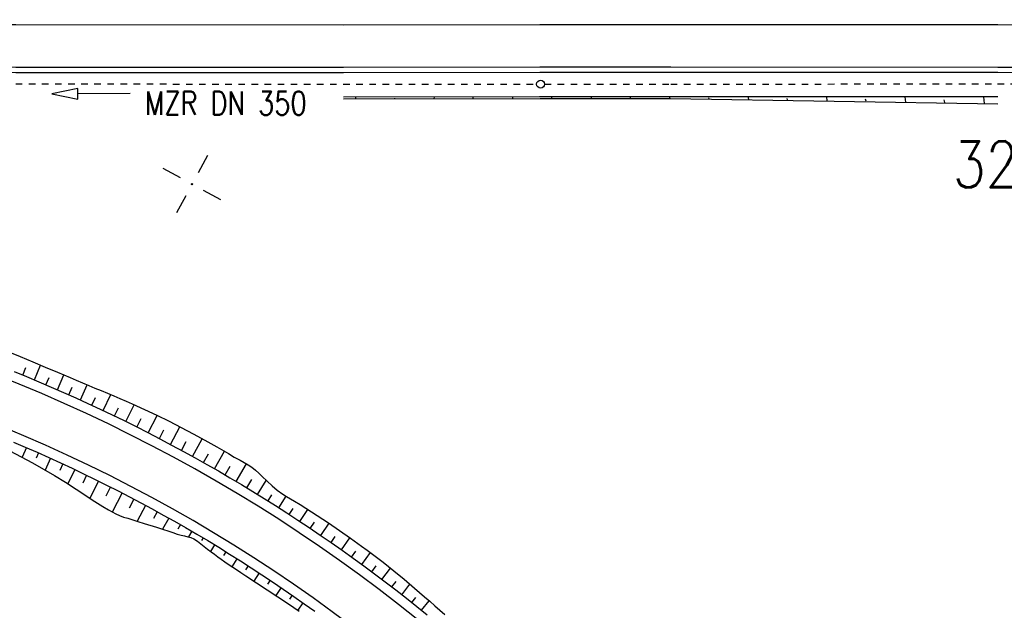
# Model space of a CAD drawing. Extents: x 0 to 1135, y 0 to 420.
# Tile 4 of 74: x 128 to 203, y 132 to 177. Entities that reach past the tile are written whole.
import ezdxf

# ---------------------------------------------------------------- set-up
doc = ezdxf.new("R2010")
doc.units = 0
doc.header["$LTSCALE"] = 2
doc.header["$MEASUREMENT"] = 0
doc.linetypes.add('ACAD_ISO03W100', pattern=[0.5, 0.25, -0.25])
doc.linetypes.add('AUSGEZOGEN', pattern=[0])
doc.layers.get('0').update_dxf_attribs({"color": 8, "linetype": 'AUSGEZOGEN'})
for name, color, linetype in [('Bahnachse', 7, 'CONTINUOUS'), ('BOESCHG', 8, 'AUSGEZOGEN'), ('Boeschungen', 15, 'CONTINUOUS'), ('Gleisachsen', 7, 'CONTINUOUS'), ('Kabelanlagen', 15, 'CONTINUOUS'), ('NETZ', 250, 'AUSGEZOGEN'), ('TE', 15, 'CONTINUOUS'), ('Wegböschungen', 15, 'CONTINUOUS'), ('Wege', 15, 'CONTINUOUS')]:
    doc.layers.add(name, color=color, linetype=linetype)
doc.styles.add('ROMANS', font='romans.shx', dxfattribs={"width": 0.8})

# ---------------------------------------------------------------- blocks, each defined once
blk = doc.blocks.new('IKR')
at = {"color": 0}
for p, q in [((0, 1), (0, 2.5)), ((-2.5, 0), (-1, 0)), ((1, 0), (2.5, 0)), ((0, -2.5), (0, -1))]:
    blk.add_line(p, q, dxfattribs=at)
blk.add_circle((0, 0), 0.05, dxfattribs=at)
blk.add_point((0, 0), dxfattribs=at)

msp = doc.modelspace()

# ---------------------------------------------------------------- linework, layer by layer
at = {"layer": 'BOESCHG'}
for points in [[(410.293, 194.477, -0.000016), (377.977, 194.556, 0.000082), (371.801, 194.57, 0.000005), (348.632, 194.62, 0.000007), (332.459, 194.655, 0.000063), (310.244, 194.699, 0.000078), (292.221, 194.73, 0.00065), (289.201, 194.73, -0.000043), (243.224, 194.686, -0.000446), (237.69, 194.686, -0.000143), (220.387, 194.707)], [(410.293, 193.477, -0.000016), (377.967, 193.556, 0.000082), (371.798, 193.57, 0.000005), (348.629, 193.62, 0.000007), (332.457, 193.655, 0.000063), (310.243, 193.699, 0.000078), (292.22, 193.73, 0.00065), (289.201, 193.73, -0.000043), (243.224, 193.686, -0.000446), (237.69, 193.686, -0.000143), (220.386, 193.707)]]:
    msp.add_lwpolyline(points, format="xyb", dxfattribs=at)
at = {"layer": 'Boeschungen', "linetype": 'Continuous'}
for points in [[(152.58, 171.122), (167.585, 171.152), (177.539, 171.156), (202.536, 170.739)], [(152.584, 171.272), (167.539, 171.303), (177.542, 171.306), (202.549, 171.289)], [(153.485, 171.3), (153.48, 171.1)], [(156.481, 171.126), (156.483, 171.176)], [(159.487, 171.301), (159.482, 171.102)], [(162.483, 171.128), (162.486, 171.227)], [(165.489, 171.303), (165.484, 171.104)], [(168.485, 171.129), (168.488, 171.229)], [(171.49, 171.305), (171.487, 171.155)], [(174.487, 171.131), (174.489, 171.231)], [(177.442, 171.309), (177.489, 171.157)], [(180.489, 171.133), (180.44, 171.185)], [(183.444, 171.311), (183.488, 171.059)], [(186.488, 171.035), (186.441, 171.137)], [(189.445, 171.263), (189.487, 170.961)], [(192.488, 170.937), (192.441, 171.089)], [(195.447, 171.264), (195.487, 170.863)], [(198.487, 170.839), (198.442, 171.04)], [(201.449, 171.266), (201.486, 170.765)]]:
    msp.add_lwpolyline(points, dxfattribs=at)
at = {"layer": 'Gleisachsen', "linetype": 'Continuous'}
msp.add_lwpolyline([(25, 176.808), (27.531, 176.808), (52.539, 176.842), (77.547, 176.825), (92.551, 176.805), (102.554, 176.808), (127.561, 176.791), (152.568, 176.774), (167.574, 176.804), (177.577, 176.807), (202.534, 176.792), (227.541, 176.775), (242.545, 176.755), (252.548, 176.758), (277.555, 176.741), (302.564, 176.774), (317.568, 176.754)], dxfattribs=at)
at = {"layer": 'Kabelanlagen', "linetype": 'Continuous'}
for points in [[(25, 173.56), (27.532, 173.561), (52.54, 173.594), (77.548, 173.577), (92.552, 173.557), (102.555, 173.56), (127.562, 173.543), (152.569, 173.526), (167.575, 173.556), (177.578, 173.559), (202.535, 173.544), (227.542, 173.527), (242.546, 173.507), (252.549, 173.51), (277.556, 173.493), (302.565, 173.526), (317.569, 173.506)], [(25, 173.16), (27.532, 173.161), (52.541, 173.194), (77.548, 173.177), (92.552, 173.157), (102.555, 173.16), (127.562, 173.143), (152.569, 173.126), (167.575, 173.156), (177.578, 173.16), (202.535, 173.144), (227.542, 173.127), (242.546, 173.107), (252.549, 173.11), (277.557, 173.093), (302.565, 173.127), (317.569, 173.106)]]:
    msp.add_lwpolyline(points, dxfattribs=at)
at = {"layer": 'TE', "linetype": 'ACAD_ISO03W100'}
for points in [[(92.832, 172.266), (102.539, 172.271), (127.546, 172.258), (152.553, 172.246), (167.322, 172.229)], [(167.922, 172.229), (177.56, 172.233), (202.519, 172.272), (227.526, 172.26), (242.316, 172.242)]]:
    msp.add_lwpolyline(points, dxfattribs=at)
at = {"layer": 'TE', "linetype": 'Continuous'}
msp.add_lwpolyline([(136.289, 171.525), (132.289, 171.503), (132.287, 171.903), (130.289, 171.492), (132.291, 171.103), (132.289, 171.503)], dxfattribs=at)
msp.add_circle((167.622, 172.238), 0.3, dxfattribs=at)
at = {"layer": 'Wegböschungen', "linetype": 'Continuous'}
for p, q in [((128.078, 150.012), (128.311, 150.579)), ((128.078, 150.012), (128.311, 150.579)), ((128.967, 149.644), (129.435, 150.774)), ((128.967, 149.644), (129.435, 150.774)), ((129.849, 149.271), (130.09, 149.835)), ((129.849, 149.271), (130.09, 149.835)), ((130.729, 148.891), (131.224, 150.024)), ((130.729, 148.891), (131.224, 150.024)), ((131.606, 148.504), (131.862, 149.076)), ((131.606, 148.504), (131.862, 149.076)), ((132.48, 148.11), (133.011, 149.268)), ((132.48, 148.11), (133.011, 149.268)), ((133.353, 147.708), (133.63, 148.303)), ((133.353, 147.708), (133.63, 148.303)), ((134.221, 147.301), (134.805, 148.529)), ((134.221, 147.301), (134.805, 148.529)), ((135.085, 146.887), (135.388, 147.51)), ((135.085, 146.887), (135.388, 147.51)), ((135.946, 146.466), (136.579, 147.741)), ((135.946, 146.466), (136.579, 147.741)), ((136.803, 146.039), (137.134, 146.69)), ((136.803, 146.039), (137.134, 146.69)), ((137.66, 145.604), (138.34, 146.929)), ((137.66, 145.604), (138.34, 146.929)), ((139.36, 144.713), (140.076, 146.065)), ((139.36, 144.713), (140.076, 146.065)), ((138.51, 145.163), (138.862, 145.833)), ((138.51, 145.163), (138.862, 145.833)), ((141.043, 143.798), (141.788, 145.15)), ((141.043, 143.798), (141.788, 145.15)), ((128.365, 144.468), (128.045, 143.73)), ((128.365, 144.468), (128.045, 143.73)), ((140.203, 144.259), (140.569, 144.936)), ((140.203, 144.259), (140.569, 144.936)), ((129.291, 144.062), (129.109, 143.654)), ((129.291, 144.062), (129.109, 143.654)), ((130.211, 143.65), (129.802, 142.747)), ((130.211, 143.65), (129.802, 142.747)), ((141.879, 143.331), (142.256, 144.002)), ((141.879, 143.331), (142.256, 144.002)), ((142.711, 142.857), (143.475, 144.189)), ((142.711, 142.857), (143.475, 144.189)), ((131.131, 143.228), (130.899, 142.731)), ((131.131, 143.228), (130.899, 142.731)), ((143.54, 142.377), (143.927, 143.04)), ((143.54, 142.377), (143.927, 143.04)), ((144.365, 141.89), (145.166, 143.236)), ((144.365, 141.89), (145.166, 143.236)), ((132.047, 142.798), (131.525, 141.705)), ((132.047, 142.798), (131.525, 141.705)), ((132.96, 142.361), (132.666, 141.762)), ((132.96, 142.361), (132.666, 141.762)), ((133.869, 141.915), (133.212, 140.604)), ((133.869, 141.915), (133.212, 140.604)), ((134.772, 141.463), (134.415, 140.758)), ((134.772, 141.463), (134.415, 140.758)), ((145.186, 141.397), (145.57, 142.029)), ((145.186, 141.397), (145.57, 142.029)), ((146.003, 140.898), (146.664, 141.965)), ((146.003, 140.898), (146.664, 141.965)), ((135.674, 141.001), (134.92, 139.544)), ((135.674, 141.001), (134.92, 139.544)), ((146.817, 140.392), (147.106, 140.85)), ((146.817, 140.392), (147.106, 140.85)), ((147.627, 139.879), (148.188, 140.748)), ((147.627, 139.879), (148.188, 140.748)), ((136.572, 140.532), (136.205, 139.837)), ((136.572, 140.532), (136.205, 139.837)), ((137.466, 140.055), (136.817, 138.849)), ((137.466, 140.055), (136.817, 138.849)), ((138.355, 139.571), (138.07, 139.053)), ((138.355, 139.571), (138.07, 139.053)), ((148.436, 139.358), (148.731, 139.81)), ((148.436, 139.358), (148.731, 139.81)), ((149.238, 138.833), (149.849, 139.749)), ((149.238, 138.833), (149.849, 139.749)), ((139.237, 139.08), (138.764, 138.229)), ((139.237, 139.08), (138.764, 138.229)), ((140.116, 138.582), (139.924, 138.244)), ((140.116, 138.582), (139.924, 138.244)), ((150.038, 138.3), (150.351, 138.764)), ((150.038, 138.3), (150.351, 138.764)), ((150.835, 137.76), (151.469, 138.693)), ((150.835, 137.76), (151.469, 138.693)), ((140.99, 138.076), (140.739, 137.642)), ((140.99, 138.076), (140.739, 137.642)), ((151.626, 137.215), (151.946, 137.68)), ((151.626, 137.215), (151.946, 137.68)), ((141.859, 137.563), (141.742, 137.366)), ((141.859, 137.563), (141.742, 137.366)), ((142.722, 137.044), (142.42, 136.542)), ((142.722, 137.044), (142.42, 136.542)), ((152.411, 136.664), (153.058, 137.586)), ((152.411, 136.664), (153.058, 137.586)), ((143.583, 136.516), (143.406, 136.228)), ((143.583, 136.516), (143.406, 136.228)), ((153.192, 136.108), (153.518, 136.564)), ((153.192, 136.108), (153.518, 136.564)), ((153.968, 135.545), (154.626, 136.446)), ((153.968, 135.545), (154.626, 136.446)), ((144.438, 135.981), (144.056, 135.37)), ((144.438, 135.981), (144.056, 135.37)), ((145.29, 135.438), (145.093, 135.13)), ((145.29, 135.438), (145.093, 135.13)), ((154.742, 134.975), (155.072, 135.422)), ((154.742, 134.975), (155.072, 135.422)), ((146.136, 134.889), (145.732, 134.267)), ((146.136, 134.889), (145.732, 134.267)), ((155.51, 134.4), (156.164, 135.268)), ((155.51, 134.4), (156.164, 135.268)), ((146.979, 134.331), (146.774, 134.023)), ((146.979, 134.331), (146.774, 134.023)), ((156.275, 133.818), (156.592, 134.235)), ((156.275, 133.818), (156.592, 134.235)), ((157.033, 133.231), (157.651, 134.026)), ((157.033, 133.231), (157.651, 134.026)), ((147.815, 133.767), (147.406, 133.16)), ((147.815, 133.767), (147.406, 133.16)), ((148.648, 133.195), (148.445, 132.9)), ((148.648, 133.195), (148.445, 132.9)), ((149.475, 132.617), (149.076, 132.048)), ((149.475, 132.617), (149.076, 132.048)), ((157.787, 132.638), (158.088, 133.017)), ((157.787, 132.638), (158.088, 133.017)), ((158.537, 132.04), (159.119, 132.759)), ((158.537, 132.04), (159.119, 132.759))]:
    msp.add_line(p, q, dxfattribs=at)
for points in [[(126.938, 151.814), (127.891, 151.418), (128.843, 151.022), (129.794, 150.624), (130.745, 150.225), (131.695, 149.826), (132.171, 149.626), (132.646, 149.425), (133.12, 149.221), (133.596, 149.022), (134.076, 148.831), (134.555, 148.637), (135.028, 148.43), (135.498, 148.218), (135.971, 148.009), (136.444, 147.801), (137.386, 147.377), (138.322, 146.938), (139.251, 146.484), (140.172, 146.016), (141.086, 145.533), (141.993, 145.036), (142.443, 144.782), (142.891, 144.525), (143.786, 144.008), (144.233, 143.749), (144.685, 143.497), (144.99, 143.333), (145.29, 143.164), (145.577, 142.975), (145.849, 142.756), (146.106, 142.515), (146.356, 142.267), (146.733, 141.899), (147.12, 141.542), (147.518, 141.21), (147.936, 140.906), (148.228, 140.724), (148.525, 140.552), (148.823, 140.382), (149.265, 140.116), (149.701, 139.843), (150.137, 139.567), (150.57, 139.289), (151.429, 138.72), (152.278, 138.137), (153.119, 137.542), (153.955, 136.939), (154.37, 136.634), (154.785, 136.329), (155.199, 136.022), (155.609, 135.711), (156.013, 135.391), (156.412, 135.064), (157.203, 134.405), (157.989, 133.739), (158.769, 133.066), (159.156, 132.727), (159.543, 132.387), (159.93, 132.049), (160.319, 131.713)], [(127.097, 144.23), (127.961, 143.776), (128.817, 143.308), (129.666, 142.827), (130.507, 142.331), (131.339, 141.822), (132.163, 141.299), (132.978, 140.762), (133.382, 140.489), (133.789, 140.221), (134.2, 139.966), (134.617, 139.719), (134.897, 139.558), (135.181, 139.406), (135.473, 139.272), (135.78, 139.161), (136.094, 139.065), (136.409, 138.975), (136.88, 138.829), (137.348, 138.676), (138.29, 138.377), (138.763, 138.229), (139.234, 138.076), (139.547, 137.969), (139.862, 137.865), (140.182, 137.774), (140.43, 137.716), (140.677, 137.658), (140.919, 137.589), (141.148, 137.495), (141.423, 137.326), (141.681, 137.123), (141.934, 136.91), (142.193, 136.709), (142.456, 136.516), (142.719, 136.325), (142.98, 136.129), (143.24, 135.933), (143.503, 135.74), (143.906, 135.467), (144.314, 135.203), (144.721, 134.936), (145.127, 134.667), (145.939, 134.131), (146.75, 133.594), (147.561, 133.057), (148.372, 132.519), (149.182, 131.977)]]:
    msp.add_lwpolyline(points, dxfattribs=at)
at = {"layer": 'Wege', "linetype": 'Continuous'}
for points in [[(127.431, 150.275), (128.376, 149.89), (129.319, 149.498), (130.258, 149.097), (131.193, 148.688), (132.125, 148.272), (133.054, 147.848), (133.979, 147.416), (134.9, 146.977), (135.818, 146.53), (136.732, 146.075), (137.642, 145.613), (138.548, 145.143), (139.451, 144.666), (140.349, 144.181), (141.243, 143.688), (142.133, 143.188), (143.019, 142.681), (143.901, 142.166), (144.778, 141.645), (145.651, 141.115), (146.519, 140.579), (147.383, 140.035), (148.243, 139.484), (149.098, 138.926), (149.948, 138.361), (150.793, 137.789), (151.634, 137.21), (152.47, 136.624), (153.3, 136.03), (154.126, 135.43), (154.947, 134.823), (155.763, 134.21), (156.573, 133.589), (157.379, 132.962), (158.179, 132.328), (158.974, 131.687)], [(127.375, 144.891), (128.276, 144.506), (129.173, 144.115), (130.067, 143.715), (130.958, 143.309), (131.845, 142.894), (132.729, 142.473), (133.609, 142.044), (134.486, 141.608), (135.359, 141.164), (136.228, 140.714), (137.094, 140.256), (137.955, 139.791), (138.813, 139.318), (139.667, 138.839), (140.517, 138.352), (141.362, 137.859), (142.204, 137.358), (143.041, 136.851), (143.874, 136.336), (144.703, 135.814), (145.527, 135.286), (146.347, 134.751), (147.163, 134.209), (147.973, 133.66), (148.78, 133.104), (149.581, 132.542), (150.378, 131.973)]]:
    msp.add_lwpolyline(points, dxfattribs=at)
for radius in [121.75, 118.25]:
    msp.add_arc((81.707, 36.628), radius, 39.43803, 96.05215, dxfattribs=at)

# ---------------------------------------------------------------- block references
at = {"layer": 'NETZ', "rotation": 151.5965}
msp.add_blockref('IKR', (141.007, 164.597), dxfattribs=at)

# ---------------------------------------------------------------- texts
at = {"layer": 'Bahnachse', "linetype": 'Continuous', "style": 'ROMANS', "oblique": 0, "width": 0.8337}
msp.add_text('32,5', height=3.5, rotation=0.31654, dxfattribs=at).set_placement((199.12, 164.35))
at = {"layer": 'TE', "linetype": 'Continuous', "style": 'ROMANS', "oblique": 360, "width": 0.8}
msp.add_text('MZR DN 350', height=1.8, rotation=359.99623, dxfattribs=at).set_placement((137.416, 169.884))

doc.saveas('drawing.dxf')
